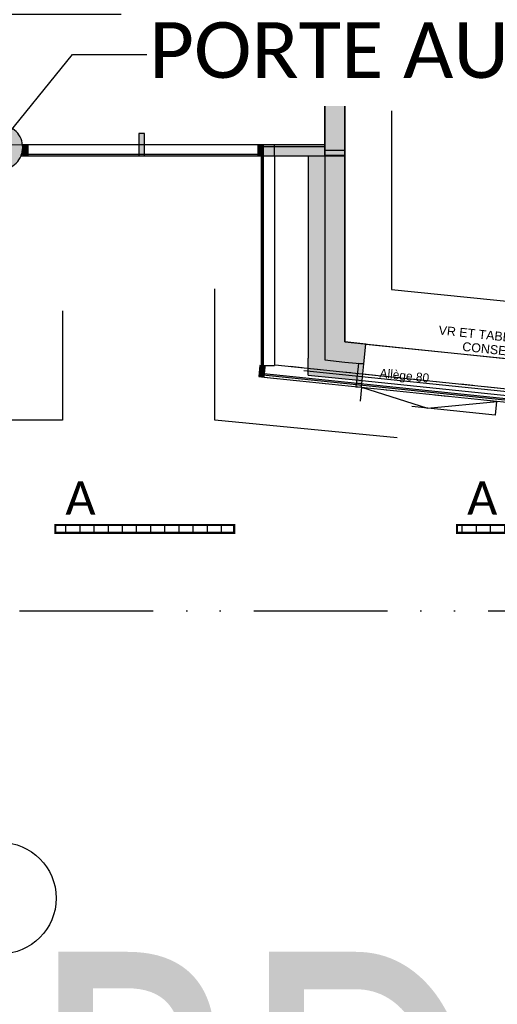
# Model space of a CAD drawing. Extents: x -24342 to 73038, y -9656 to 30949.
# Tile 45 of 170: x 4116 to 4545, y -3300 to -2417. Entities that reach past the tile are written whole.
import ezdxf
from ezdxf import colors
from ezdxf.entities.mleader import LeaderData, LeaderLine
from ezdxf.enums import TextEntityAlignment as Align
from ezdxf.math import Vec2, Vec3

# ---------------------------------------------------------------- set-up
doc = ezdxf.new("R2010")
doc.units = 0
doc.set_wipeout_variables(frame=1)
for name, pattern in [('21.0032_xref_rdc_02_pro$0$Tirets', [458.610928, 282.222247, -176.388681]), ('21.0032_xref_rdc_02_pro$0$Tirets A', [220, 110, -110]), ('21.0032_xref_rdc_02_pro$0$Tirets petits', [125, 75, -50]), ('21.0032_xref_rdc_02_pro$0$Traits', [564.444447, 282.222223, -282.222223]), ('21.0032_xref_rdc_02_pro$0$Wipeout_Contour', [1000, 0, -1000]), ('ACAD_ISO12W100', [21, 12, -3, 0, -3, 0, -3])]:
    doc.linetypes.add(name, pattern=pattern)
doc.layers.get('0').update_dxf_attribs({"color": 250})
doc.layers.add('0_FMULT', color=40, linetype='Continuous', plot=False)
for name, color, linetype in [('0_XREF', 250, 'Continuous'), ('1_APPAREILLAGE', 1, 'Continuous'), ('1_LUMINAIRES', 150, 'Continuous'), ('21.0032_xref_rdc_02_pro$0$02-01 File _ Axe.Construction', 251, 'Continuous'), ('21.0032_xref_rdc_02_pro$0$02-04 Mur.Construction', 251, 'Continuous'), ('21.0032_xref_rdc_02_pro$0$02-05 Poteau.Construction', 251, 'Continuous'), ('21.0032_xref_rdc_02_pro$0$02-06 Poutre.Construction', 251, 'Continuous'), ('21.0032_xref_rdc_02_pro$0$02-14 Mur rideau.Construction', 251, 'Continuous'), ('21.0032_xref_rdc_02_pro$0$06-05 Texte 50ème 20ème - DCE.Texte', 251, 'Continuous'), ('21.0032_xref_rdc_02_pro$0$08-01 2D Dessin général.2D', 251, 'Continuous'), ('21.0032_xref_rdc_02_pro$0$08-01 contour hachures', 251, 'Continuous'), ('21.0032_xref_rdc_02_pro$0$A-AREA-____-OTLN.Modèle IFC', 251, 'Continuous'), ('21.0032_xref_rdc_02_pro$0$A-WALL-____-OTLN.Modèle IFC', 251, 'Continuous'), ('21.0032_xref_rdc_02_pro$0$Fenêtres ARCHICAD', 251, 'Continuous'), ('21.0032_xref_rdc_02_pro$0$S-COLS-____-OTLN.Modèle IFC', 251, 'Continuous')]:
    doc.layers.add(name, color=color, linetype=linetype)
doc.styles.add('21.0032_xref_rdc_02_pro$0$Standard', font='txt')
doc.styles.add('21.0032_xref_rdc_02_pro$0$STYLE_GENERE_5', font='arial.ttf')
doc.styles.add('rt', font='romant.shx', dxfattribs={"width": 0.8})
doc.styles.get("Standard").update_dxf_attribs({"font": 'calibri.ttf'})
doc.styles.add('texte', font='calibri.ttf', dxfattribs={"width": 0.75, "height": 9})

# ---------------------------------------------------------------- blocks, each defined once
blk = doc.blocks.new('21.0032_xref_rdc_02_pro$0$Mur_66_1', base_point=(43990, -25388.9))
at = {"layer": '21.0032_xref_rdc_02_pro$0$A-WALL-____-OTLN.Modèle IFC', "linetype": 'Continuous'}
blk.add_hatch(color=256, dxfattribs=at).paths.add_polyline_path([(43900, -21380), (43900, -25388.9), (44080, -25388.9), (44080, -21380)])
at = {"layer": '21.0032_xref_rdc_02_pro$0$A-WALL-____-OTLN.Modèle IFC', "linetype": 'Continuous', "flags": 128}
for points in [[(43900, -21380), (43900, -25388.9)], [(44080, -25388.9), (44080, -21380)], [(44080, -25388.9), (43900, -25388.9)]]:
    blk.add_lwpolyline(points, dxfattribs=at)
blk = doc.blocks.new('21.0032_xref_rdc_02_pro$0$Mur_236_1', base_point=(43990, -25340.1))
at = {"layer": '21.0032_xref_rdc_02_pro$0$A-WALL-____-OTLN.Modèle IFC', "linetype": '21.0032_xref_rdc_02_pro$0$Tirets', "flags": 128}
for points in [[(44080, -21290.1), (43900, -21290.1)], [(43900, -21290.1), (43900, -25340.1)], [(44080, -25340.1), (44080, -21290.1)], [(43900, -25340.1), (44080, -25340.1)]]:
    blk.add_lwpolyline(points, dxfattribs=at)
blk = doc.blocks.new('21.0032_xref_rdc_02_pro$0$Mur_237_1', base_point=(44080, -25390))
at = {"layer": '21.0032_xref_rdc_02_pro$0$02-04 Mur.Construction', "linetype": 'Continuous'}
for points in [[(43900, -27221.2), (43900, -25390), (43750, -25390), (43750, -27205.7)], [(44080, -27058.8), (44080, -25390), (43900, -25390), (43900, -27040.2)]]:
    blk.add_hatch(color=256, dxfattribs=at).paths.add_polyline_path(points)
for p, q in [((43900, -25390), (43900, -27040.2)), ((43900, -27040.2), (43900, -27221.2))]:
    blk.add_line(p, q, dxfattribs=at)
at = {"layer": '21.0032_xref_rdc_02_pro$0$02-04 Mur.Construction', "linetype": 'Continuous', "flags": 128}
for points in [[(43750, -25390), (43750, -27205.7)], [(43750, -25390), (43900, -25390)], [(43900, -25390), (44080, -25390)], [(44080, -27058.8), (44080, -25390)]]:
    blk.add_lwpolyline(points, dxfattribs=at)
blk = doc.blocks.new('21.0032_xref_rdc_02_pro$0$Poteau_4_1', base_point=(40990, -25315))
at = {"layer": '21.0032_xref_rdc_02_pro$0$S-COLS-____-OTLN.Modèle IFC', "linetype": 'Continuous'}
blk.add_hatch(color=256, dxfattribs=at).paths.add_polyline_path([(40790, -25315, 0.414214), (40990, -25515, 0.414214), (41190, -25315, 0.414214), (40990, -25115, 0.414214)])
at = {"layer": '21.0032_xref_rdc_02_pro$0$S-COLS-____-OTLN.Modèle IFC', "linetype": 'Continuous', "flags": 128}
blk.add_lwpolyline([(40790, -25315, 0.414214), (40990, -25515, 0.414214), (41190, -25315, 0.414214), (40990, -25115, 0.414214)], format="xyb", close=True, dxfattribs=at)
blk = doc.blocks.new('21.0032_xref_rdc_02_pro$0$Poteau_33_1', base_point=(43336.9, -27322.6))
at = {"layer": '21.0032_xref_rdc_02_pro$0$02-05 Poteau.Construction', "linetype": 'Continuous'}
blk.add_hatch(color=256, dxfattribs=at).paths.add_polyline_path([(43306.9, -27369.7), (43356.6, -27374.9), (43366.9, -27275.4), (43317.2, -27270.3)])
at = {"layer": '21.0032_xref_rdc_02_pro$0$02-05 Poteau.Construction', "linetype": 'Continuous', "flags": 128}
blk.add_lwpolyline([(43306.9, -27369.7), (43356.6, -27374.9), (43366.9, -27275.4), (43317.2, -27270.3)], close=True, dxfattribs=at)
blk = doc.blocks.new('21.0032_xref_rdc_02_pro$0$Poteau_34_1', base_point=(43336.9, -27322.6))
at = {"layer": '21.0032_xref_rdc_02_pro$0$02-05 Poteau.Construction', "linetype": 'Continuous'}
blk.add_hatch(color=256, dxfattribs=at).paths.add_polyline_path([(43306.9, -27369.7), (43356.6, -27374.9), (43366.9, -27275.4), (43317.2, -27270.3)])
at = {"layer": '21.0032_xref_rdc_02_pro$0$02-05 Poteau.Construction', "linetype": 'Continuous', "flags": 128}
blk.add_lwpolyline([(43306.9, -27369.7), (43356.6, -27374.9), (43366.9, -27275.4), (43317.2, -27270.3)], close=True, dxfattribs=at)
blk = doc.blocks.new('21.0032_xref_rdc_02_pro$0$Poutre_38_1', base_point=(43356.6, -27374.9))
at = {"linetype": '21.0032_xref_rdc_02_pro$0$Wipeout_Contour', "ltscale": 233372.124827}
blk.add_wipeout([(43369, -27255.5), (43356.6, -27374.9), (58702.2, -28961.9), (58714.6, -28842.5)], dxfattribs=at).dxf.layer = '21.0032_xref_rdc_02_pro$0$02-06 Poutre.Construction'
at = {"layer": '21.0032_xref_rdc_02_pro$0$02-06 Poutre.Construction', "linetype": 'Continuous'}
for p, q in [((43356.6, -27374.9), (43369, -27255.5)), ((43369, -27255.5), (58714.6, -28842.5)), ((43356.6, -27374.9), (58702.2, -28961.9))]:
    blk.add_line(p, q, dxfattribs=at)
blk = doc.blocks.new('21.0032_xref_rdc_02_pro$0$Poutre_39_1', base_point=(43356.6, -27374.9))
at = {"layer": '21.0032_xref_rdc_02_pro$0$02-06 Poutre.Construction', "linetype": '21.0032_xref_rdc_02_pro$0$Tirets A'}
for p, q in [((43356.6, -27374.9), (43369, -27255.5)), ((43369, -27255.5), (58714.6, -28842.5)), ((43356.6, -27374.9), (58702.2, -28961.9))]:
    blk.add_line(p, q, dxfattribs=at)
blk = doc.blocks.new('21.0032_xref_rdc_02_pro$0$Poutre_40_1', base_point=(43356.6, -27374.9))
at = {"layer": '21.0032_xref_rdc_02_pro$0$02-06 Poutre.Construction', "linetype": '21.0032_xref_rdc_02_pro$0$Tirets A'}
for p, q in [((43356.6, -27374.9), (43369, -27255.5)), ((43369, -27255.5), (58714.6, -28842.5)), ((43356.6, -27374.9), (58702.2, -28961.9))]:
    blk.add_line(p, q, dxfattribs=at)
blk = doc.blocks.new('21.0032_xref_rdc_02_pro$0$Poutre_41_1', base_point=(43356.6, -27374.9))
at = {"layer": '21.0032_xref_rdc_02_pro$0$02-06 Poutre.Construction', "linetype": '21.0032_xref_rdc_02_pro$0$Tirets A'}
for p, q in [((43356.6, -27374.9), (43369, -27255.5)), ((43369, -27255.5), (58714.6, -28842.5)), ((43356.6, -27374.9), (58702.2, -28961.9))]:
    blk.add_line(p, q, dxfattribs=at)
blk = doc.blocks.new('21.0032_xref_rdc_02_pro$0$Poutre_42_1', base_point=(43356.6, -27374.9))
at = {"layer": '21.0032_xref_rdc_02_pro$0$02-06 Poutre.Construction', "linetype": '21.0032_xref_rdc_02_pro$0$Tirets A'}
for p, q in [((43356.6, -27374.9), (43369, -27255.5)), ((43369, -27255.5), (58714.6, -28842.5)), ((43356.6, -27374.9), (58702.2, -28961.9))]:
    blk.add_line(p, q, dxfattribs=at)
blk = doc.blocks.new('21.0032_xref_rdc_02_pro$0$Poutre_43_1', base_point=(43356.6, -27374.9))
at = {"linetype": '21.0032_xref_rdc_02_pro$0$Wipeout_Contour', "ltscale": 233372.124827}
blk.add_wipeout([(43369, -27255.5), (43356.6, -27374.9), (58702.2, -28961.9), (58714.6, -28842.5)], dxfattribs=at).dxf.layer = '21.0032_xref_rdc_02_pro$0$02-06 Poutre.Construction'
at = {"layer": '21.0032_xref_rdc_02_pro$0$02-06 Poutre.Construction', "linetype": 'Continuous'}
for p, q in [((43356.6, -27374.9), (43369, -27255.5)), ((43369, -27255.5), (58714.6, -28842.5)), ((43356.6, -27374.9), (58702.2, -28961.9))]:
    blk.add_line(p, q, dxfattribs=at)
blk = doc.blocks.new('21.0032_xref_rdc_02_pro$0$Poutre_44_1', base_point=(43328.5, -25390))
at = {"linetype": '21.0032_xref_rdc_02_pro$0$Wipeout_Contour', "ltscale": 203037.522296}
blk.add_wipeout([(43448.5, -25390), (43328.5, -25390), (43328.5, -27271.4), (43448.5, -27271.4)], dxfattribs=at).dxf.layer = '21.0032_xref_rdc_02_pro$0$02-06 Poutre.Construction'
at = {"layer": '21.0032_xref_rdc_02_pro$0$02-06 Poutre.Construction', "linetype": 'Continuous'}
for p, q in [((43328.5, -25390), (43328.5, -27271.4)), ((43448.5, -25390), (43448.5, -27271.4)), ((43328.5, -27271.4), (43448.5, -27271.4))]:
    blk.add_line(p, q, dxfattribs=at)
blk = doc.blocks.new('21.0032_xref_rdc_02_pro$0$Poutre_45_1', base_point=(43328.5, -25390))
at = {"layer": '21.0032_xref_rdc_02_pro$0$02-06 Poutre.Construction', "linetype": '21.0032_xref_rdc_02_pro$0$Tirets A'}
for p, q in [((43328.5, -25390), (43328.5, -27271.4)), ((43448.5, -25390), (43448.5, -27271.4)), ((43328.5, -27271.4), (43448.5, -27271.4))]:
    blk.add_line(p, q, dxfattribs=at)
blk = doc.blocks.new('21.0032_xref_rdc_02_pro$0$Poutre_46_1', base_point=(43328.5, -25390))
at = {"layer": '21.0032_xref_rdc_02_pro$0$02-06 Poutre.Construction', "linetype": '21.0032_xref_rdc_02_pro$0$Tirets A'}
for p, q in [((43328.5, -25390), (43328.5, -27271.4)), ((43448.5, -25390), (43448.5, -27271.4)), ((43328.5, -27271.4), (43448.5, -27271.4))]:
    blk.add_line(p, q, dxfattribs=at)
blk = doc.blocks.new('21.0032_xref_rdc_02_pro$0$Poutre_47_1', base_point=(43328.5, -25390))
at = {"layer": '21.0032_xref_rdc_02_pro$0$02-06 Poutre.Construction', "linetype": '21.0032_xref_rdc_02_pro$0$Tirets A'}
for p, q in [((43328.5, -25390.3), (43328.5, -27271.4)), ((43448.5, -25390), (43448.5, -27271.4)), ((43328.5, -27271.4), (43448.5, -27271.4))]:
    blk.add_line(p, q, dxfattribs=at)
blk = doc.blocks.new('21.0032_xref_rdc_02_pro$0$Poutre_48_1', base_point=(43328.5, -25390))
at = {"linetype": '21.0032_xref_rdc_02_pro$0$Wipeout_Contour', "ltscale": 203037.522296}
blk.add_wipeout([(43448.5, -25390), (43328.5, -25390), (43328.5, -27271.4), (43448.5, -27271.4)], dxfattribs=at).dxf.layer = '21.0032_xref_rdc_02_pro$0$02-06 Poutre.Construction'
at = {"layer": '21.0032_xref_rdc_02_pro$0$02-06 Poutre.Construction', "linetype": 'Continuous'}
for p, q in [((43328.5, -25390), (43328.5, -27271.4)), ((43448.5, -25390), (43448.5, -27271.4)), ((43328.5, -27271.4), (43448.5, -27271.4))]:
    blk.add_line(p, q, dxfattribs=at)
blk = doc.blocks.new('21.0032_xref_rdc_02_pro$0$Poutre_49_1', base_point=(43328.5, -25390))
at = {"layer": '21.0032_xref_rdc_02_pro$0$02-06 Poutre.Construction', "linetype": '21.0032_xref_rdc_02_pro$0$Tirets A'}
for p, q in [((43328.5, -25390.3), (43328.5, -27271.4)), ((43448.5, -25390), (43448.5, -27271.4)), ((43328.5, -27271.4), (43448.5, -27271.4))]:
    blk.add_line(p, q, dxfattribs=at)
blk = doc.blocks.new('21.0032_xref_rdc_02_pro$0$Poutre_50_1', base_point=(41240, -25390))
at = {"linetype": '21.0032_xref_rdc_02_pro$0$Wipeout_Contour', "ltscale": 197402.092362}
blk.add_wipeout([(41240, -25290), (41240, -25390), (43448.5, -25390), (43448.5, -25290)], dxfattribs=at).dxf.layer = '21.0032_xref_rdc_02_pro$0$02-06 Poutre.Construction'
at = {"layer": '21.0032_xref_rdc_02_pro$0$02-06 Poutre.Construction', "linetype": 'Continuous'}
for p, q in [((41240, -25290), (43448.5, -25290)), ((41240, -25390), (41240, -25290)), ((43448.5, -25390), (43448.5, -25290)), ((41240, -25390), (43328.5, -25390))]:
    blk.add_line(p, q, dxfattribs=at)
blk = doc.blocks.new('21.0032_xref_rdc_02_pro$0$Poutre_51_1', base_point=(41240, -25390))
at = {"layer": '21.0032_xref_rdc_02_pro$0$02-06 Poutre.Construction', "linetype": '21.0032_xref_rdc_02_pro$0$Tirets A'}
for p, q in [((41240, -25290), (43448.5, -25290)), ((41240, -25390), (41240, -25290)), ((43448.5, -25390), (43448.5, -25290)), ((41240, -25390), (43328.5, -25390))]:
    blk.add_line(p, q, dxfattribs=at)
blk = doc.blocks.new('21.0032_xref_rdc_02_pro$0$Poutre_52_1', base_point=(41240, -25390))
at = {"layer": '21.0032_xref_rdc_02_pro$0$02-06 Poutre.Construction', "linetype": '21.0032_xref_rdc_02_pro$0$Tirets A'}
for p, q in [((41240, -25290), (43448.5, -25290)), ((41240, -25390), (41240, -25290)), ((43448.5, -25390), (43448.5, -25290)), ((41240, -25390), (43328.5, -25390))]:
    blk.add_line(p, q, dxfattribs=at)
blk = doc.blocks.new('21.0032_xref_rdc_02_pro$0$Poutre_53_1', base_point=(41240, -25390))
at = {"linetype": '21.0032_xref_rdc_02_pro$0$Wipeout_Contour', "ltscale": 197402.092362}
blk.add_wipeout([(41240, -25290), (41240, -25390), (43448.5, -25390), (43448.5, -25290)], dxfattribs=at).dxf.layer = '21.0032_xref_rdc_02_pro$0$02-06 Poutre.Construction'
at = {"layer": '21.0032_xref_rdc_02_pro$0$02-06 Poutre.Construction', "linetype": 'Continuous'}
for p, q in [((41240, -25290), (43448.5, -25290)), ((41240, -25390), (41240, -25290)), ((43448.5, -25390), (43448.5, -25290)), ((41240, -25390), (43328.5, -25390))]:
    blk.add_line(p, q, dxfattribs=at)
blk = doc.blocks.new('21.0032_xref_rdc_02_pro$0$Mur_250_1', base_point=(43350, -27315.2))
at = {"layer": '21.0032_xref_rdc_02_pro$0$02-14 Mur rideau.Construction', "linetype": 'Continuous'}
for points in [[(43350, -27345.3), (43340, -27344.3), (43340, -27354.4)], [(43350, -27345.3), (43340, -27354.4), (43350, -27355.4)], [(43350, -27355.4), (58705.5, -28940.8), (58706.5, -28930.9), (43350, -27345.3)]]:
    blk.add_hatch(color=256, dxfattribs=at).paths.add_polyline_path(points)
at = {"layer": '21.0032_xref_rdc_02_pro$0$02-14 Mur rideau.Construction', "linetype": 'Continuous', "flags": 128}
for points in [[(43340, -27354.4), (43340, -27344.3)], [(43340, -27354.4), (58705.5, -28940.8)], [(58706.5, -28930.9), (43350, -27345.3)]]:
    blk.add_lwpolyline(points, dxfattribs=at)
blk = doc.blocks.new('21.0032_xref_rdc_02_pro$0$Ouverture fenêtre rectangulaire 24[31]_1')
at = {"layer": '21.0032_xref_rdc_02_pro$0$Fenêtres ARCHICAD', "linetype": 'Continuous'}
for p, q in [((44250.7, -27257.4), (44269.2, -27078.4)), ((44269.2, -27078.4), (46755.9, -27335.3)), ((44235.2, -27406.6), (44250.7, -27257.4)), ((46737.4, -27514.4), (46755.9, -27335.3)), ((44235.2, -27406.6), (46722, -27663.6)), ((46722, -27663.6), (46737.4, -27514.4))]:
    blk.add_line(p, q, dxfattribs=at)
blk = doc.blocks.new('21.0032_xref_rdc_02_pro$0$Mur_255_1', base_point=(44080, -27058.8))
at = {"layer": '21.0032_xref_rdc_02_pro$0$02-04 Mur.Construction', "linetype": 'Continuous'}
for points in [[(43900, -27040.2), (43900, -27221.2), (44080, -27058.8)], [(44080, -27058.8), (43900, -27221.2), (44080, -27239.8)], [(44269.2, -27078.4), (44080, -27058.8), (44080, -27239.8), (44250.7, -27257.4)], [(43750, -27205.7), (43750, -27356.5), (43900, -27221.2)], [(43750, -27356.5), (43900, -27372), (43900, -27221.2)], [(44250.7, -27257.4), (43900, -27221.2), (43900, -27372), (44235.2, -27406.6)]]:
    blk.add_hatch(color=256, dxfattribs=at).paths.add_polyline_path(points)
for p, q in [((43900, -27040.2), (43900, -27221.2)), ((44250.7, -27257.4), (44269.2, -27078.4)), ((43900, -27221.2), (44080, -27239.8)), ((44080, -27239.8), (44250.7, -27257.4)), ((44235.2, -27406.6), (44250.7, -27257.4))]:
    blk.add_line(p, q, dxfattribs=at)
at = {"layer": '21.0032_xref_rdc_02_pro$0$02-04 Mur.Construction', "linetype": 'Continuous', "flags": 128}
for points in [[(44269.2, -27078.4), (44080, -27058.8)], [(43750, -27356.5), (43750, -27205.7)], [(43750, -27356.5), (44235.2, -27406.6)]]:
    blk.add_lwpolyline(points, dxfattribs=at)
at = {"layer": '21.0032_xref_rdc_02_pro$0$Fenêtres ARCHICAD', "linetype": 'Continuous'}
blk.add_blockref('21.0032_xref_rdc_02_pro$0$Ouverture fenêtre rectangulaire 24[31]_1', (0, 0), dxfattribs=at)
blk = doc.blocks.new('21.0032_xref_rdc_02_pro$0$Mur_256_1', base_point=(43350, -25390))
at = {"layer": '21.0032_xref_rdc_02_pro$0$02-14 Mur rideau.Construction', "linetype": 'Continuous'}
for points in [[(43340, -25380), (43340, -25390), (43350, -25380)], [(43340, -25390), (43350, -25390), (43350, -25380)], [(43340, -25390), (43340, -27344.3), (43350, -27345.3), (43350, -25390)]]:
    blk.add_hatch(color=256, dxfattribs=at).paths.add_polyline_path(points)
at = {"layer": '21.0032_xref_rdc_02_pro$0$02-14 Mur rideau.Construction', "linetype": 'Continuous', "flags": 128}
for points in [[(43350, -25380), (43340, -25380)], [(43340, -25390), (43340, -27344.3)], [(43350, -27345.3), (43350, -25380)]]:
    blk.add_lwpolyline(points, dxfattribs=at)
blk = doc.blocks.new('21.0032_xref_rdc_02_pro$0$Mur_257_1', base_point=(41175.4, -25390))
at = {"layer": '21.0032_xref_rdc_02_pro$0$02-14 Mur rideau.Construction', "linetype": 'Continuous'}
blk.add_hatch(color=256, dxfattribs=at).paths.add_polyline_path([(43340, -25380), (41175.4, -25380), (41175.4, -25390), (43340, -25390)])
at = {"layer": '21.0032_xref_rdc_02_pro$0$02-14 Mur rideau.Construction', "linetype": 'Continuous', "flags": 128}
for points in [[(43340, -25380), (41175.4, -25380)], [(41175.4, -25390), (41175.4, -25380)], [(41175.4, -25390), (43340, -25390)]]:
    blk.add_lwpolyline(points, dxfattribs=at)
blk = doc.blocks.new('21.0032_xref_rdc_02_pro$0$Mur_258_1', base_point=(43350, -25291))
at = {"layer": '21.0032_xref_rdc_02_pro$0$02-04 Mur.Construction', "linetype": 'Continuous'}
for points in [[(43900, -25289.6), (43350, -25291), (43350.1, -25311), (43900.1, -25309.6)], [(43350.3, -25391), (43900.3, -25389.6), (43900.1, -25309.6), (43350.1, -25311)]]:
    blk.add_hatch(color=256, dxfattribs=at).paths.add_polyline_path(points)
blk.add_line((43900.1, -25309.6), (43350.1, -25311), dxfattribs=at)
at = {"layer": '21.0032_xref_rdc_02_pro$0$02-04 Mur.Construction', "linetype": 'Continuous', "flags": 128}
for points in [[(43900, -25289.6), (43350, -25291)], [(43350.1, -25311), (43350, -25291)], [(43350.3, -25391), (43350.1, -25311)], [(43900.1, -25309.6), (43900, -25289.6)], [(43900.3, -25389.6), (43900.1, -25309.6)], [(43350.3, -25391), (43900.3, -25389.6)]]:
    blk.add_lwpolyline(points, dxfattribs=at)
blk = doc.blocks.new('21.0032_xref_rdc_02_pro$0$Poteau_51_1', base_point=(44215, -27359.3))
at = {"layer": '21.0032_xref_rdc_02_pro$0$02-05 Poteau.Construction', "linetype": 'Continuous'}
blk.add_hatch(color=256, dxfattribs=at).paths.add_polyline_path([(44179.3, -27461.2), (44229.1, -27466.3), (44250.6, -27257.4), (44200.9, -27252.3)])
at = {"layer": '21.0032_xref_rdc_02_pro$0$02-05 Poteau.Construction', "linetype": 'Continuous', "flags": 128}
blk.add_lwpolyline([(44179.3, -27461.2), (44229.1, -27466.3), (44250.6, -27257.4), (44200.9, -27252.3)], close=True, dxfattribs=at)
blk = doc.blocks.new('21.0032_xref_rdc_02_pro$0$Poteau_60_1', base_point=(43325, -25341))
at = {"layer": '21.0032_xref_rdc_02_pro$0$02-05 Poteau.Construction', "linetype": 'Continuous'}
blk.add_hatch(color=256, dxfattribs=at).paths.add_polyline_path([(43300, -25391), (43350, -25391), (43350, -25291), (43300, -25291)])
at = {"layer": '21.0032_xref_rdc_02_pro$0$02-05 Poteau.Construction', "linetype": 'Continuous', "flags": 128}
blk.add_lwpolyline([(43300, -25391), (43350, -25391), (43350, -25291), (43300, -25291)], close=True, dxfattribs=at)
blk = doc.blocks.new('21.0032_xref_rdc_02_pro$0$Poteau_67_1', base_point=(42257.5, -25290))
at = {"layer": '21.0032_xref_rdc_02_pro$0$02-05 Poteau.Construction', "linetype": 'Continuous'}
blk.add_hatch(color=256, dxfattribs=at).paths.add_polyline_path([(42232.5, -25390), (42282.5, -25390), (42282.5, -25190), (42232.5, -25190)])
at = {"layer": '21.0032_xref_rdc_02_pro$0$02-05 Poteau.Construction', "linetype": 'Continuous', "flags": 128}
blk.add_lwpolyline([(42232.5, -25390), (42282.5, -25390), (42282.5, -25190), (42232.5, -25190)], close=True, dxfattribs=at)
blk = doc.blocks.new('21.0032_xref_rdc_02_pro$0$Poteau_68_1', base_point=(41215, -25341))
at = {"layer": '21.0032_xref_rdc_02_pro$0$02-05 Poteau.Construction', "linetype": 'Continuous'}
blk.add_hatch(color=256, dxfattribs=at).paths.add_polyline_path([(41190, -25391), (41240, -25391), (41240, -25291), (41190, -25291)])
at = {"layer": '21.0032_xref_rdc_02_pro$0$02-05 Poteau.Construction', "linetype": 'Continuous', "flags": 128}
blk.add_lwpolyline([(41190, -25391), (41240, -25391), (41240, -25291), (41190, -25291)], close=True, dxfattribs=at)
blk = doc.blocks.new('21.0032_xref_rdc_02_pro$0$Marque grille standard[696]_1', base_point=(40990, -31547.1))
at = {"layer": '21.0032_xref_rdc_02_pro$0$02-01 File _ Axe.Construction', "linetype": 'Continuous'}
blk.add_circle((40990, -32047.1), 500, dxfattribs=at)
at = {"layer": '21.0032_xref_rdc_02_pro$0$02-01 File _ Axe.Construction', "style": '21.0032_xref_rdc_02_pro$0$STYLE_GENERE_5'}
for tag, p in [('AC_MarkerText_1_1', (40990, 1137.2)), ('AC_MarkerText_1_0', (40990, -31872.1))]:
    blk.add_attdef(tag, text='', height=350, rotation=360, dxfattribs=at).set_placement(p, align=Align.TOP_CENTER)
blk = doc.blocks.new('21.0032_xref_rdc_02_pro')
at = {"layer": '21.0032_xref_rdc_02_pro$0$A-AREA-____-OTLN.Modèle IFC', "linetype": 'Continuous', "flags": 128}
blk.add_lwpolyline([(6560.07, -1366.33, -0.157957), (6506.5, -1249), (6331.27, -1249, -0.214878), (6262.95, -1381.09), (6262.95, -1961.45), (1456.57, -1961.45), (1456.57, -1381.1, -0.215084), (1388.23, -1249), (1227.62, -1249, -0.214969), (1159.45, -1381.05), (1158.27, -1961.45), (647.45, -1961.45), (647.45, -2120.4), (3390, -2120), (3390, -2524), (3610, -2529.1), (3610, -2460), (4101.5, -2460), (4101.53, -2529.1), (4390, -2528.96), (4390, -2120), (8761.09, -2120)], format="xyb", dxfattribs=at)
blk.add_lwpolyline([(4408, -2705.88), (4994, -2766.44), (4994, -2138), (4408, -2138), (4408, -2539)], close=True, dxfattribs=at)
at = {"layer": '21.0032_xref_rdc_02_pro$0$02-04 Mur.Construction', "xscale": 0.1, "yscale": 0.1, "zscale": 0.1}
blk.add_blockref('21.0032_xref_rdc_02_pro$0$Mur_237_1', (4408, -2539), dxfattribs=at)
at = {"layer": '21.0032_xref_rdc_02_pro$0$02-05 Poteau.Construction', "xscale": 0.1, "yscale": 0.1, "zscale": 0.1}
for name in ['21.0032_xref_rdc_02_pro$0$Poteau_33_1', '21.0032_xref_rdc_02_pro$0$Poteau_34_1']:
    blk.add_blockref(name, (4333.69, -2732.26), dxfattribs=at)
at = {"layer": '21.0032_xref_rdc_02_pro$0$A-WALL-____-OTLN.Modèle IFC', "xscale": 0.1, "yscale": 0.1, "zscale": 0.1}
for name, p in [('21.0032_xref_rdc_02_pro$0$Mur_236_1', (4399, -2534.01)), ('21.0032_xref_rdc_02_pro$0$Mur_66_1', (4399, -2538.89))]:
    blk.add_blockref(name, p, dxfattribs=at)
at = {"layer": '21.0032_xref_rdc_02_pro$0$S-COLS-____-OTLN.Modèle IFC', "xscale": 0.1, "yscale": 0.1, "zscale": 0.1}
blk.add_blockref('21.0032_xref_rdc_02_pro$0$Poteau_4_1', (4099, -2531.5), dxfattribs=at)
at = {"layer": '21.0032_xref_rdc_02_pro$0$08-01 2D Dessin général.2D', "linetype": 'Continuous', "insert": (4548.99, -2707.42), "char_height": 8, "width": 173.0984, "attachment_point": 5, "rotation": 354.10037, "line_spacing_factor": 0.933036, "style": '21.0032_xref_rdc_02_pro$0$STYLE_GENERE_5'}
blk.add_mtext('\\A1;VR ET TABLEAUX INT CONSERVES', dxfattribs=at)
at = {"layer": '21.0032_xref_rdc_02_pro$0$02-06 Poutre.Construction', "xscale": 0.1, "yscale": 0.1, "zscale": 0.1}
blk.add_blockref('21.0032_xref_rdc_02_pro$0$Poutre_38_1', (4335.66, -2737.49), dxfattribs=at)
for name in ['21.0032_xref_rdc_02_pro$0$Poutre_39_1', '21.0032_xref_rdc_02_pro$0$Poutre_40_1', '21.0032_xref_rdc_02_pro$0$Poutre_41_1', '21.0032_xref_rdc_02_pro$0$Poutre_42_1']:
    blk.add_blockref(name, (4335.66, -2737.49), dxfattribs=at)
blk.add_blockref('21.0032_xref_rdc_02_pro$0$Poutre_43_1', (4335.66, -2737.49), dxfattribs=at)
at = {"layer": '21.0032_xref_rdc_02_pro$0$08-01 2D Dessin général.2D', "linetype": 'Continuous'}
blk.add_line((5871.19, -2886.87), (4371.27, -2731.88), dxfattribs=at)
at = {"layer": '21.0032_xref_rdc_02_pro$0$08-01 2D Dessin général.2D', "linetype": '21.0032_xref_rdc_02_pro$0$Tirets petits'}
for p, q in [((4422.91, -2746.63), (4421.61, -2759.16)), ((4422.91, -2746.63), (4482.21, -2765.42)), ((4542.81, -2771.69), (4421.61, -2759.16)), ((4482.21, -2765.42), (4544.57, -2759.33)), ((4544.09, -2759.28), (4542.81, -2771.69))]:
    blk.add_line(p, q, dxfattribs=at)
at = {"layer": '21.0032_xref_rdc_02_pro$0$02-04 Mur.Construction', "xscale": 0.1, "yscale": 0.1, "zscale": 0.1}
blk.add_blockref('21.0032_xref_rdc_02_pro$0$Mur_255_1', (4408, -2705.88), dxfattribs=at)
at = {"layer": '21.0032_xref_rdc_02_pro$0$02-05 Poteau.Construction', "xscale": 0.1, "yscale": 0.1, "zscale": 0.1}
blk.add_blockref('21.0032_xref_rdc_02_pro$0$Poteau_51_1', (4421.5, -2735.93), dxfattribs=at)
at = {"layer": '21.0032_xref_rdc_02_pro$0$02-06 Poutre.Construction', "xscale": 0.1, "yscale": 0.1, "zscale": 0.1}
blk.add_blockref('21.0032_xref_rdc_02_pro$0$Poutre_44_1', (4332.85, -2539), dxfattribs=at)
at = {"layer": '21.0032_xref_rdc_02_pro$0$02-14 Mur rideau.Construction', "xscale": 0.1, "yscale": 0.1, "zscale": 0.1}
blk.add_blockref('21.0032_xref_rdc_02_pro$0$Mur_250_1', (4335, -2731.52), dxfattribs=at)
at = {"layer": '21.0032_xref_rdc_02_pro$0$06-05 Texte 50ème 20ème - DCE.Texte', "linetype": 'Continuous', "insert": (4461.28, -2737.33), "char_height": 8, "attachment_point": 5, "rotation": 354.09469, "style": '21.0032_xref_rdc_02_pro$0$Standard'}
blk.add_mtext('\\A1;Allège 80', dxfattribs=at)
at = {"layer": '21.0032_xref_rdc_02_pro$0$02-06 Poutre.Construction', "xscale": 0.1, "yscale": 0.1, "zscale": 0.1}
for name in ['21.0032_xref_rdc_02_pro$0$Poutre_45_1', '21.0032_xref_rdc_02_pro$0$Poutre_46_1', '21.0032_xref_rdc_02_pro$0$Poutre_47_1']:
    blk.add_blockref(name, (4332.85, -2539), dxfattribs=at)
blk.add_blockref('21.0032_xref_rdc_02_pro$0$Poutre_48_1', (4332.85, -2539), dxfattribs=at)
blk.add_blockref('21.0032_xref_rdc_02_pro$0$Poutre_49_1', (4332.85, -2539), dxfattribs=at)
blk.add_blockref('21.0032_xref_rdc_02_pro$0$Poutre_50_1', (4124, -2539), dxfattribs=at)
for name in ['21.0032_xref_rdc_02_pro$0$Poutre_51_1', '21.0032_xref_rdc_02_pro$0$Poutre_52_1']:
    blk.add_blockref(name, (4124, -2539), dxfattribs=at)
blk.add_blockref('21.0032_xref_rdc_02_pro$0$Poutre_53_1', (4124, -2539), dxfattribs=at)
at = {"layer": '21.0032_xref_rdc_02_pro$0$08-01 contour hachures', "linetype": '21.0032_xref_rdc_02_pro$0$Traits', "flags": 128}
blk.add_lwpolyline([(3407.7, -2412.05), (4449.83, -2412.05), (4449.83, -2658.86), (5957.75, -2814.25), (5957.75, -2853.44), (8763.06, -2853.44), (8763.06, -2770.14), (8976.24, -2770.14), (8976.24, -2853.44), (8886.72, -2853.44), (8886.72, -2973.65), (5825.69, -2973.65), (5825.69, -2926.46), (4291.27, -2776.05), (4291.27, -2595.31), (4154.77, -2595.31), (4154.77, -2776.05), (3536.07, -2776.05), (3536.07, -2973.65), (3029.18, -2973.65), (3029.18, -2853.44), (3407.7, -2853.44)], close=True, dxfattribs=at)
at = {"layer": '21.0032_xref_rdc_02_pro$0$02-01 File _ Axe.Construction', "linetype": 'Continuous', "xscale": 0.1, "yscale": 0.1, "zscale": 0.1}
blk.add_blockref('21.0032_xref_rdc_02_pro$0$Marque grille standard[696]_1', (4099, -3154.71), dxfattribs=at)
at = {"layer": '21.0032_xref_rdc_02_pro$0$02-04 Mur.Construction', "xscale": 0.1, "yscale": 0.1, "zscale": 0.1}
blk.add_blockref('21.0032_xref_rdc_02_pro$0$Mur_258_1', (4335, -2529.1), dxfattribs=at)
at = {"layer": '21.0032_xref_rdc_02_pro$0$02-05 Poteau.Construction', "xscale": 0.1, "yscale": 0.1, "zscale": 0.1}
for name, p in [('21.0032_xref_rdc_02_pro$0$Poteau_67_1', (4225.75, -2529)), ('21.0032_xref_rdc_02_pro$0$Poteau_68_1', (4121.5, -2534.1)), ('21.0032_xref_rdc_02_pro$0$Poteau_60_1', (4332.5, -2534.1))]:
    blk.add_blockref(name, p, dxfattribs=at)
at = {"layer": '21.0032_xref_rdc_02_pro$0$02-14 Mur rideau.Construction', "xscale": 0.1, "yscale": 0.1, "zscale": 0.1}
for name, p in [('21.0032_xref_rdc_02_pro$0$Mur_257_1', (4117.54, -2539)), ('21.0032_xref_rdc_02_pro$0$Mur_256_1', (4335, -2539))]:
    blk.add_blockref(name, p, dxfattribs=at)
blk = doc.blocks.new('*U178')
at = {"ltscale": 2}
h = blk.add_hatch(dxfattribs=at)
h.set_pattern_fill('LINE', color=256, scale=4, angle=180)
h.set_pattern_definition([(180, (-1e-14, 30.2), (5e-15, -12.7), [])])
h.paths.add_polyline_path([(-3.5, 80.2), (-3.5, -80.2), (3.5, -80.2), (3.5, 80.2)])
at = {"const_width": 2}
blk.add_lwpolyline([(3.5, -80.2), (3.5, 80.2), (-3.5, 80.2), (-3.5, -80.2)], close=True, dxfattribs=at)
at = {"width": 0.8, "flags": 1}
blk.add_attdef('TYPE1', text='', height=8, dxfattribs=at).set_placement((-60, 45), align=Align.MIDDLE_RIGHT)
at = {"style": 'rt', "width": 0.8}
blk.add_attdef('TYPE2', text='', height=8, dxfattribs=at).set_placement((-31.08, 5.86), align=Align.BOTTOM_LEFT)

msp = doc.modelspace()

# ---------------------------------------------------------------- block references
at = {"layer": '0_XREF', "linetype": 'ACAD_ISO12W100'}
msp.add_blockref('21.0032_xref_rdc_02_pro', (0, 0), dxfattribs=at)

# ---------------------------------------------------------------- next in the draw order: linework, layer by layer
at = {"linetype": 'ACAD_ISO12W100', "ltscale": 10}
msp.add_lwpolyline([(3485.5, -2946.97), (5866, -2946.97)], dxfattribs=at)

# ---------------------------------------------------------------- next in the draw order: block references
at = {"layer": '1_LUMINAIRES'}
ref = msp.add_blockref('*U178', (4228.43, -2873.63), dxfattribs=dict(at, rotation=270))
ref.add_attrib('TYPE2', 'A', dxfattribs={"layer": '0', "height": 30}).set_placement((4157.29, -2869.82), align=Align.BOTTOM_LEFT)
ref = msp.add_blockref('*U178', (4588.83, -2873.63), dxfattribs=dict(at, rotation=270))
ref.add_attrib('TYPE2', 'A', dxfattribs={"layer": '0', "height": 30}).set_placement((4517.69, -2869.82), align=Align.BOTTOM_LEFT)

# ---------------------------------------------------------------- next in the draw order: texts
at = {"layer": '0_FMULT', "insert": (4125.68, -3252.82), "char_height": 300, "attachment_point": 1, "style": 'texte'}
msp.add_mtext_dynamic_manual_height_columns('RDC', width=579.3153, gutter_width=45, heights=[0], dxfattribs=at)

# ---------------------------------------------------------------- next in the draw order: leaders
at = {"layer": '1_APPAREILLAGE'}
ml = msp.add_multileader_mtext('Standard', dxfattribs=at)
ml.set_content('PORTE AUTOMATIQUE INTERIEUR', color=256)
ml.set_leader_properties()
ml.build(insert=Vec2(0, 0))
ml.multileader.update_dxf_attribs({"text_left_attachment_type": 2, "text_right_attachment_type": 2, "dogleg_length": 0.36, "arrow_head_size": 50})
ctx = ml.context
ctx.base_point, ctx.char_height, ctx.arrow_head_size, ctx.plane_origin = Vec3(4213.05, -2085.85), 50, 50, Vec3(3518.42, -1944.24)
ctx.left_attachment, ctx.right_attachment = 2, 2
notes = []
notes.append((ctx, [(1, (1, 1, 0), (4146.42, -2085.85), (1, 0), 66.63, [(0, [(3951.31, -2476.12)], 0, [])])]))
ctx.mtext.insert, ctx.mtext.flow_direction = Vec3(4215.05, -2056.92), 5
ctx.mtext.has_bg_fill, ctx.mtext.bg_color, ctx.mtext.bg_scale_factor, ctx.mtext.bg_transparency, ctx.mtext.use_window_bg_color = 1, -1027028792, 1.5, 0, 1
for ctx, leaders in notes:
    for number, flags, end, landing, length, lines in leaders:
        leader = LeaderData()
        leader.index, (leader.has_last_leader_line, leader.has_dogleg_vector, leader.attachment_direction) = number, flags
        leader.last_leader_point, leader.dogleg_vector, leader.dogleg_length = Vec3(end), Vec3(landing), length
        for number, points, colour, breaks in lines:
            line = LeaderLine()
            line.index, line.vertices, line.color, line.breaks = number, Vec3.list(points), colors.encode_raw_color(colour), breaks
            leader.lines.append(line)
        ctx.leaders.append(leader)

# ---------------------------------------------------------------- next in the draw order: leaders
ml = msp.add_multileader_mtext('Standard', dxfattribs=at)
ml.set_content('PORTE AUTOMATIQUE EXTERIEUR ', color=256)
ml.set_leader_properties()
ml.build(insert=Vec2(0, 0))
ml.multileader.update_dxf_attribs({"text_left_attachment_type": 2, "text_right_attachment_type": 2, "dogleg_length": 0.36, "arrow_head_size": 50})
ctx = ml.context
ctx.base_point, ctx.char_height, ctx.arrow_head_size, ctx.plane_origin = Vec3(4230.41, -2448.2), 50, 50, Vec3(3372.38, -2695.21)
ctx.left_attachment, ctx.right_attachment = 2, 2
notes = []
notes.append((ctx, [(1, (1, 1, 0), (4163.78, -2448.2), (1, 0), 66.63, [(0, [(3957.75, -2701.5)], 0, [])])]))
ctx.mtext.insert, ctx.mtext.flow_direction = Vec3(4232.41, -2419.28), 5
ctx.mtext.has_bg_fill, ctx.mtext.bg_color, ctx.mtext.bg_scale_factor, ctx.mtext.bg_transparency, ctx.mtext.use_window_bg_color = 1, -1027028792, 1.5, 0, 1
for ctx, leaders in notes:
    for number, flags, end, landing, length, lines in leaders:
        leader = LeaderData()
        leader.index, (leader.has_last_leader_line, leader.has_dogleg_vector, leader.attachment_direction) = number, flags
        leader.last_leader_point, leader.dogleg_vector, leader.dogleg_length = Vec3(end), Vec3(landing), length
        for number, points, colour, breaks in lines:
            line = LeaderLine()
            line.index, line.vertices, line.color, line.breaks = number, Vec3.list(points), colors.encode_raw_color(colour), breaks
            leader.lines.append(line)
        ctx.leaders.append(leader)

doc.saveas('drawing.dxf')
